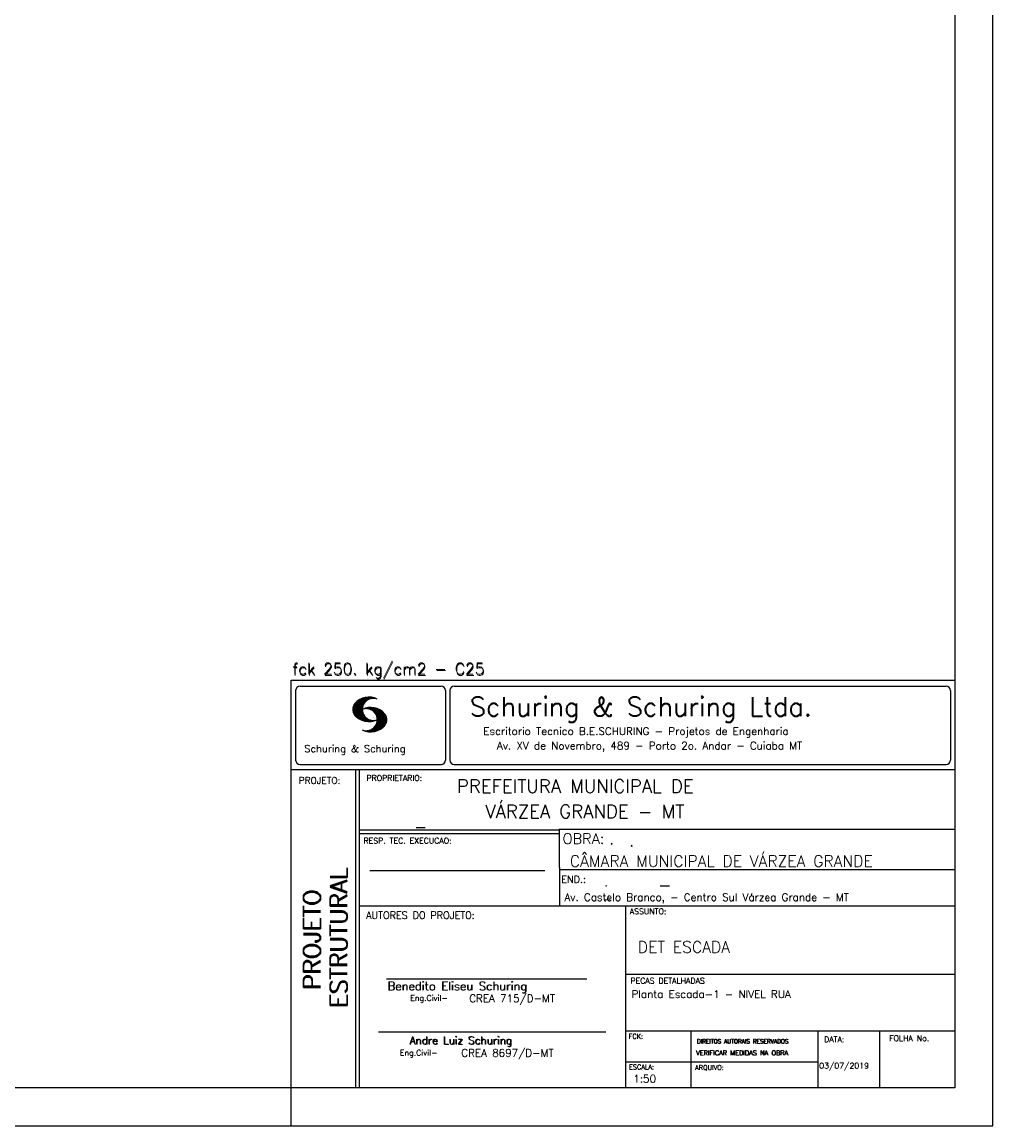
# Model space of a CAD drawing. Extents: x 0 to 84.1, y 0 to 59.4.
# Tile 4 of 6: x 58.5 to 84.1, y 0 to 29.1. Entities that reach past the tile are written whole.
import ezdxf

# ---------------------------------------------------------------- set-up
doc = ezdxf.new("R2010")
doc.units = 0
doc.layers.add('1', color=1, linetype='CONTINUOUS')
doc.layers.add('2', color=2, linetype='CONTINUOUS')
doc.styles.get("Standard").update_dxf_attribs({"font": 'ROMANS.SHX'})

msp = doc.modelspace()

# ---------------------------------------------------------------- linework, layer by layer
at = {"layer": '2', "linetype": 'CONTINUOUS'}
for p, q in [((84.100006, 0), (84.100006, 59.400002)), ((65.600006, 11.755142), (83.100006, 11.755135)), ((65.600006, 1), (65.600006, 11.755142)), ((65.715988, 11.477417), (65.715988, 9.648308)), ((65.832489, 11.593918), (69.548996, 11.593918)), ((69.665497, 11.477417), (69.665497, 9.648308)), ((69.778748, 11.477417), (69.778748, 9.648308)), ((69.895248, 11.593918), (82.867508, 11.593918)), ((82.984009, 11.477417), (82.984009, 9.648308)), ((67.221771, 10.985771), (67.52832, 11.29232)), ((67.222122, 10.971992), (67.545929, 11.295792)), ((67.222168, 11.000305), (67.508011, 11.286148)), ((67.222488, 10.958214), (67.56427, 11.300003)), ((67.224365, 11.016647), (67.488403, 11.280685)), ((67.224472, 10.94606), (67.581131, 11.302727)), ((67.226578, 11.03299), (67.465408, 11.271812)), ((67.2267, 10.934158), (67.596313, 11.303772)), ((67.228943, 10.922256), (67.612335, 11.305649)), ((67.232178, 10.911354), (67.626831, 11.306015)), ((67.232437, 11.052986), (67.439468, 11.26001)), ((67.235916, 10.900948), (67.642014, 11.307053)), ((67.239258, 11.073952), (67.410522, 11.245209)), ((67.239655, 10.890556), (67.656281, 11.307182)), ((67.243561, 10.880333), (67.66925, 11.306015)), ((67.248611, 10.871239), (67.520584, 11.143219)), ((67.252747, 11.10157), (67.374313, 11.223145)), ((67.253647, 10.862129), (67.502121, 11.110611)), ((67.258682, 10.853035), (67.491592, 11.085945)), ((67.264267, 10.84449), (67.483597, 11.06382)), ((67.608673, 11.2313), (67.68306, 11.305702)), ((67.638062, 11.246552), (67.69574, 11.30423)), ((67.662872, 11.257233), (67.708405, 11.302757)), ((67.681976, 11.262199), (67.721237, 11.30146)), ((67.702469, 11.268562), (67.733063, 11.299149)), ((67.718491, 11.270424), (67.744904, 11.296837)), ((67.734482, 11.272285), (67.757004, 11.294807)), ((67.750473, 11.274147), (67.768555, 11.292221)), ((67.270782, 10.836868), (67.47966, 11.045746)), ((67.277298, 10.829247), (67.475876, 11.027817)), ((67.283813, 10.821625), (67.474167, 11.011971)), ((67.290558, 10.814232), (67.473114, 10.99678)), ((67.296936, 10.807419), (67.470306, 10.980797)), ((67.304733, 10.800133), (67.473206, 10.968597)), ((67.311829, 10.793083), (67.474121, 10.955383)), ((67.319168, 10.786293), (67.475159, 10.942276)), ((67.326828, 10.779808), (67.477615, 10.930595)), ((67.334488, 10.773323), (67.480087, 10.918922)), ((67.342133, 10.766846), (67.482544, 10.907249)), ((67.350098, 10.760674), (67.485901, 10.896469)), ((67.358337, 10.754768), (67.489655, 10.886078)), ((67.366577, 10.748863), (67.493408, 10.875694)), ((67.374802, 10.742966), (67.497208, 10.865356)), ((67.383392, 10.737427), (67.502075, 10.856102)), ((67.392227, 10.732109), (67.506958, 10.84684)), ((67.401062, 10.726807), (67.511841, 10.837578)), ((67.409882, 10.721497), (67.516922, 10.828537)), ((67.419189, 10.71666), (67.522842, 10.820305)), ((67.428635, 10.711967), (67.528748, 10.812088)), ((67.43808, 10.707275), (67.534668, 10.803864)), ((67.44754, 10.702599), (67.540802, 10.79586)), ((67.457642, 10.698563), (67.547699, 10.78862)), ((67.467743, 10.694519), (67.554611, 10.781387)), ((67.477829, 10.690483), (67.561508, 10.774155)), ((67.531494, 10.998619), (67.546158, 11.013283)), ((67.548691, 11.001663), (67.565323, 11.018303)), ((67.563156, 11.001991), (67.584885, 11.023735)), ((67.577606, 11.002319), (67.601898, 11.026611)), ((67.592072, 11.002647), (67.619476, 11.030045)), ((67.604584, 11.001007), (67.635239, 11.03167)), ((67.617233, 10.999535), (67.651505, 11.033806)), ((67.62999, 10.998154), (67.666199, 11.034363)), ((67.64122, 10.995239), (67.680893, 11.03492)), ((67.652435, 10.992317), (67.695602, 11.035484)), ((67.664337, 10.990074), (67.708984, 11.034729)), ((67.671295, 10.38913), (68.095734, 10.813568)), ((67.674881, 10.986488), (67.72316, 11.034767)), ((67.684326, 10.981789), (67.736191, 11.033653)), ((67.685135, 10.388832), (68.100952, 10.804665)), ((67.694321, 10.977654), (67.748459, 11.031792)), ((67.698959, 10.388527), (68.104996, 10.794571)), ((67.704605, 10.973801), (67.761597, 11.0308)), ((67.713776, 10.389206), (68.107529, 10.782967)), ((67.71431, 10.969368), (67.773758, 11.028824)), ((67.722412, 10.963333), (67.785233, 11.026146)), ((67.728806, 10.390091), (68.110825, 10.77211)), ((67.732498, 10.959282), (67.797607, 11.024391)), ((67.740387, 10.953033), (67.808838, 11.021484)), ((67.749115, 10.947632), (67.819702, 11.018219)), ((67.756165, 10.940536), (67.830765, 11.015137)), ((67.765198, 10.93544), (67.841873, 11.012115)), ((67.77211, 10.928207), (67.852234, 11.008339)), ((67.779831, 10.921783), (67.86261, 11.004555)), ((67.785919, 10.913734), (67.873306, 11.001122)), ((67.794006, 10.907692), (67.883316, 10.997002)), ((67.799911, 10.899467), (67.892731, 10.992279)), ((67.806625, 10.892029), (67.902451, 10.987854)), ((67.811752, 10.883018), (67.912231, 10.983505)), ((67.817657, 10.874802), (67.921875, 10.979012)), ((67.822357, 10.554344), (68.091095, 10.823074)), ((67.823761, 10.866768), (67.930435, 10.973442)), ((67.829498, 10.858353), (67.940002, 10.968857)), ((67.833527, 10.848244), (67.948654, 10.963379)), ((67.838394, 10.838989), (67.957047, 10.957634)), ((67.840729, 10.586838), (68.086777, 10.832893)), ((67.843323, 10.829773), (67.965561, 10.952019)), ((67.848358, 10.817596), (67.975677, 10.944923)), ((67.848709, 10.608963), (68.081818, 10.842072)), ((67.852341, 10.806755), (67.985031, 10.939453)), ((67.856201, 10.794724), (67.99379, 10.932312)), ((67.856934, 10.63131), (68.075089, 10.849472)), ((67.859863, 10.781189), (68.003067, 10.924393)), ((67.860703, 10.649239), (68.070358, 10.858894)), ((67.862656, 10.768639), (68.011749, 10.91774)), ((67.865173, 10.667847), (68.063507, 10.866165)), ((67.865234, 10.753647), (68.02092, 10.90934)), ((67.866241, 10.683037), (68.057556, 10.874352)), ((67.866318, 10.73967), (68.029205, 10.90255)), ((67.867294, 10.698235), (68.049774, 10.880722)), ((67.867905, 10.725861), (68.036682, 10.894646)), ((67.868118, 10.711845), (68.043793, 10.887527)), ((67.488205, 10.686714), (67.568588, 10.767105)), ((67.499008, 10.683372), (67.576477, 10.760849)), ((67.509796, 10.680031), (67.584366, 10.754601)), ((67.520599, 10.676697), (67.592255, 10.74836)), ((67.532074, 10.674026), (67.600327, 10.742287)), ((67.543625, 10.671448), (67.609238, 10.737053)), ((67.555176, 10.668869), (67.618134, 10.731819)), ((67.5672, 10.666748), (67.627045, 10.726585)), ((67.579605, 10.665009), (67.636261, 10.721664)), ((67.591995, 10.663277), (67.646255, 10.717522)), ((67.604782, 10.661919), (67.65625, 10.713379)), ((67.618134, 10.66114), (67.666229, 10.709244)), ((67.6315, 10.660355), (67.67691, 10.705772)), ((67.645309, 10.660042), (67.688126, 10.70285)), ((67.65976, 10.660355), (67.699341, 10.699936)), ((67.67421, 10.660667), (67.710678, 10.697136)), ((67.690598, 10.661674), (67.723846, 10.694931)), ((67.70816, 10.663521), (67.737625, 10.692986)), ((67.725296, 10.665939), (67.750778, 10.691422)), ((67.741867, 10.668861), (67.765747, 10.692741)), ((67.744095, 10.391251), (68.114105, 10.761261)), ((67.760269, 10.672806), (67.780136, 10.69268)), ((67.760544, 10.393555), (68.11557, 10.748596)), ((67.776978, 10.395859), (68.117249, 10.736137)), ((67.780106, 10.677895), (67.794464, 10.692261)), ((67.794464, 10.692261), (67.796539, 10.694336)), ((67.794861, 10.399597), (68.118942, 10.723679)), ((67.798126, 10.683296), (67.810562, 10.69574)), ((67.813049, 10.403664), (68.118515, 10.709122)), ((67.817169, 10.689835), (67.825378, 10.698044)), ((67.832825, 10.409302), (68.118134, 10.694611)), ((67.833084, 10.695976), (67.839569, 10.702461)), ((67.853302, 10.415634), (68.117767, 10.680092)), ((67.876404, 10.424599), (68.113495, 10.66169)), ((67.901276, 10.435333), (68.110229, 10.644287)), ((67.929581, 10.449501), (68.101624, 10.621544)), ((67.966125, 10.471909), (68.08902, 10.594803)), ((68.045029, 10.536674), (68.057724, 10.54937)), ((67.550323, 10.409546), (67.562592, 10.421799)), ((67.561462, 10.40654), (67.576416, 10.421486)), ((67.572601, 10.403542), (67.590225, 10.421173)), ((67.583755, 10.400551), (67.606155, 10.422958)), ((67.595673, 10.398346), (67.622162, 10.424828)), ((67.607605, 10.396141), (67.639587, 10.428116)), ((67.619553, 10.393929), (67.658707, 10.43309)), ((67.632141, 10.392387), (67.679932, 10.440178)), ((67.644958, 10.391075), (67.704071, 10.450188)), ((67.657776, 10.389755), (67.737152, 10.469131)), ((65.600006, 9.399994), (83.100006, 9.399994)), ((65.832489, 9.531807), (69.548996, 9.531807)), ((67.300385, 5.799995), (67.300385, 9.399994)), ((67.400391, 5.799995), (67.400391, 9.399994)), ((69.895248, 9.531807), (82.867508, 9.531807)), ((83.100006, 9.399994), (83.100006, 1)), ((72.668579, 7.799995), (67.400391, 7.799995)), ((72.668579, 7.699995), (67.400391, 7.699995)), ((83.100006, 7.814748), (72.656072, 7.814748)), ((72.668579, 6.816429), (72.668579, 7.814748)), ((67.670311, 6.739054), (72.288887, 6.739054)), ((72.668579, 6.816429), (72.668579, 5.799995)), ((72.668579, 6.7647), (83.100006, 6.764707)), ((67.300385, 1), (67.300385, 5.799995)), ((67.400391, 1), (67.400391, 5.799995)), ((67.400391, 5.799995), (83.100006, 5.799995)), ((74.420959, 4.799995), (74.420959, 5.799995)), ((74.420959, 1), (74.420959, 4.799995)), ((68.11142, 3.880456), (73.389854, 3.880456)), ((74.420958, 4.005768), (83.100005, 4.005775)), ((67.897606, 2.480272), (73.894493, 2.480272)), ((74.420959, 2.505768), (83.100006, 2.505775)), ((76.14679, 1), (76.14679, 2.505775)), ((79.496475, 1), (79.496475, 2.505775)), ((81.120974, 1), (81.120974, 2.505774)), ((74.420959, 1.691734), (79.496475, 1.691742)), ((65.600006, 0), (65.600006, 1)), ((83.100006, 1), (65.600006, 1)), ((0, 0), (84.100006, 0))]:
    msp.add_line(p, q, dxfattribs=at)
msp.add_lwpolyline([(83.100006, 1), (2.5, 1), (2.5, 58.400002), (83.100006, 58.400002), (83.100006, 1)], dxfattribs=at)
for centre, radius, start, end in [((65.832489, 11.477417), 0.116502, 90, 180), ((69.548996, 11.477417), 0.116502, 0, 90), ((69.895248, 11.477417), 0.116502, 90, 180), ((82.867508, 11.477417), 0.116502, 0, 90), ((67.465149, 10.982269), 0.243989, 140.229431, 231.895096), ((67.648087, 10.815277), 0.491555, 63.393265, 138.909058), ((67.763229, 10.98333), 0.291044, 68.851509, 291.148499), ((67.648087, 11.15139), 0.491555, 218.229782, 296.60672), ((67.692337, 10.543831), 0.491555, 41.090942, 116.606735), ((67.577194, 10.711891), 0.291044, 248.851501, 111.148491), ((67.875275, 10.710823), 0.243989, 308.104889, 39.770576), ((67.692337, 10.879951), 0.491555, 243.393265, 321.770233), ((65.832489, 9.648308), 0.116502, 180, 270), ((69.548996, 9.648308), 0.116502, 270, 0), ((69.895248, 9.648308), 0.116502, 180, 270), ((82.867508, 9.648308), 0.116502, 270, 0)]:
    msp.add_arc(centre, radius, start, end, dxfattribs=at)

# ---------------------------------------------------------------- texts
at = {"layer": '1', "linetype": 'CONTINUOUS'}
for s, height, p in [('PREFEITURA MUNICIPAL DE', 0.35, (69.967754, 8.785075)), ('VÁRZEA GRANDE - MT', 0.35, (70.716987, 8.118506)), ('_', 0.35, (68.88924, 7.899706)), ('.', 0.3, (73.984333, 7.423969)), ('.', 0.35, (74.501919, 7.371094)), ('CÂMARA MUNICIPAL DE VÁRZEA GRANDE', 0.3, (72.946369, 6.831837)), ('Av. Castelo Branco, - Centro Sul Várzea Grande - MT', 0.2, (72.803273, 5.930193)), ('.', 0.2, (73.86333, 6.322955)), ('_', 0.35, (75.330094, 6.362007)), ('_', 0.2, (73.86333, 5.982955)), ('DET ESCADA', 0.3, (74.737424, 4.567268)), ('Planta Escada-1 - NIVEL RUA', 0.2, (74.571808, 3.37457)), ('03/07/2019', 0.15, (79.520414, 1.512631))]:
    msp.add_text(s, height=height, dxfattribs=at).set_placement(p)
at = {"layer": '2', "linetype": 'CONTINUOUS'}
for s, height, p in [('fck 250. kg/cm2 - C25', 0.3, (65.628578, 11.907463)), ('fck 250. kg/cm2 - C25', 0.3, (65.641754, 11.880586)), ('Schuring & Schuring Ltda.', 0.5, (70.306839, 10.806786)), ('Escritorio Tecnico B.E.SCHURING - Projetos de Engenharia', 0.2, (70.664673, 10.308487)), ('Schuring & Schuring', 0.19, (65.944336, 9.851486)), ('Av. XV de Novembro, 489 - Porto 2o. Andar - Cuiaba MT', 0.2, (71.023193, 9.925888)), ('PROJETO:', 0.175, (65.793152, 9.02159)), ('PROPRIETARIO:', 0.15, (67.584534, 9.097366)), ('RESP. TEC. EXECUCAO:', 0.15, (67.506004, 7.444514)), ('OBRA:', 0.278755, (72.755102, 7.434759)), ('END.:', 0.185837, (72.717902, 6.410233)), ('AUTORES DO PROJETO:', 0.185837, (67.572014, 5.463953)), ('ASSUNTO:', 0.15, (74.525462, 5.581304)), ('Benedito Eliseu Schuring', 0.22, (68.138321, 3.577287)), ('Benedito Eliseu Schuring', 0.22, (68.149795, 3.577287)), ('PECAS DETALHADAS', 0.15, (74.54287, 3.751117)), ('Eng.Civil-', 0.15, (68.737209, 3.298847)), ('CREA 715/D-MT', 0.2, (70.290742, 3.262761)), ('Andre Luiz Schuring', 0.2, (68.716738, 2.158081)), ('Andre Luiz Schuring', 0.2, (68.734296, 2.149201)), ('FCK:', 0.125, (74.500763, 2.299423)), ('DATA:', 0.15, (79.648044, 2.2071)), ('FOLHA No.', 0.15, (81.365514, 2.23814)), ('CREA 8697/D-MT', 0.2, (70.08334, 1.825346)), ('DIREITOS AUTORAIS RESERVADOS', 0.11, (76.294724, 2.176125)), ('DIREITOS AUTORAIS RESERVADOS', 0.11, (76.303696, 2.176125)), ('Eng.Civil-', 0.15, (68.462773, 1.853248)), ('VERIFICAR MEDIDAS NA OBRA', 0.125, (76.271484, 1.861862)), ('VERIFICAR MEDIDAS NA OBRA', 0.125, (76.280457, 1.861862)), ('ESCALA:', 0.125, (74.507034, 1.490738)), ('ARQUIVO:', 0.125, (76.249054, 1.475601)), ('1:50', 0.2, (74.617035, 1.144112))]:
    msp.add_text(s, height=height, dxfattribs=at).set_placement(p)
for s, p in [('ESTRUTURAL', (67.07373, 3.12536)), ('ESTRUTURAL', (67.07373, 3.094507)), ('PROJETO', (66.369095, 3.606125)), ('PROJETO', (66.369095, 3.575272))]:
    msp.add_text(s, height=0.45, rotation=90, dxfattribs=at).set_placement(p)

doc.saveas('drawing.dxf')
